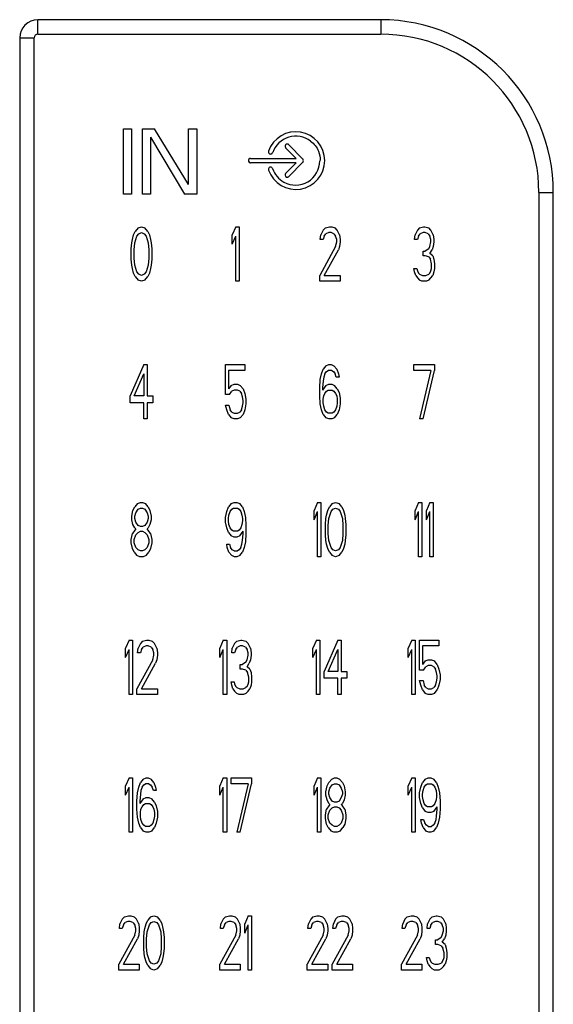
# Model space of a CAD drawing. Header units: millimetres. Extents: x 26 to 216, y 120 to 222.
# Tile 10 of 12: x 183 to 198, y 174 to 201. Entities that reach past the tile are written whole.
import ezdxf

# ---------------------------------------------------------------- set-up
doc = ezdxf.new("R2010")
doc.units = ezdxf.units.MM
doc.header["$LTSCALE"] = 22.141567
doc.layers.get('0').update_dxf_attribs({"linetype": 'CONTINUOUS'})

msp = doc.modelspace()

# ---------------------------------------------------------------- linework, layer by layer
at = {"color": 7, "linetype": 'Continuous'}
for p, q in [((193.002, 201.43), (183.541, 201.43)), ((183.541, 201.03), (183.541, 201.43)), ((193.002, 201.43), (193.002, 201.03)), ((183.541, 201.03), (193.002, 201.03)), ((183.041, 200.93), (183.441, 200.93)), ((183.041, 200.93), (183.041, 152.405)), ((183.441, 152.405), (183.441, 200.93)), ((185.902, 198.417), (186.127, 198.417)), ((185.902, 196.617), (185.902, 198.417)), ((186.127, 198.417), (186.127, 196.617)), ((186.427, 198.417), (186.764, 198.417)), ((186.427, 196.617), (186.427, 198.417)), ((187.702, 196.885), (186.764, 198.417)), ((187.702, 198.417), (187.927, 198.417)), ((187.702, 196.885), (187.702, 198.417)), ((187.927, 198.417), (187.927, 196.617)), ((186.652, 198.188), (186.652, 196.617)), ((186.652, 198.188), (187.589, 196.617)), ((190.853, 197.587), (190.467, 197.983)), ((190.379, 197.897), (190.665, 197.604)), ((189.412, 197.604), (190.665, 197.604)), ((190.665, 197.482), (189.412, 197.482)), ((190.665, 197.482), (190.379, 197.188)), ((190.467, 197.103), (190.853, 197.498)), ((197.365, 196.667), (197.765, 196.667)), ((197.365, 196.667), (197.365, 156.667)), ((197.765, 156.667), (197.765, 196.667)), ((186.127, 196.617), (185.902, 196.617)), ((186.652, 196.617), (186.427, 196.617)), ((187.927, 196.617), (187.589, 196.617)), ((186.183, 195.494), (186.23, 195.59)), ((186.308, 195.685), (186.23, 195.59)), ((186.308, 195.685), (186.402, 195.717)), ((186.324, 195.526), (186.402, 195.558)), ((186.402, 195.717), (186.495, 195.685)), ((186.402, 195.558), (186.48, 195.526)), ((186.574, 195.59), (186.495, 195.685)), ((186.574, 195.59), (186.62, 195.494)), ((189.002, 195.717), (188.908, 195.494)), ((189.002, 195.717), (189.095, 195.717)), ((189.095, 195.717), (189.095, 194.217)), ((191.414, 195.622), (191.352, 195.494)), ((191.477, 195.685), (191.414, 195.622)), ((191.477, 195.685), (191.586, 195.717)), ((191.57, 195.558), (191.492, 195.526)), ((191.633, 195.558), (191.57, 195.558)), ((191.586, 195.717), (191.649, 195.717)), ((191.711, 195.526), (191.633, 195.558)), ((191.649, 195.717), (191.742, 195.685)), ((191.805, 195.622), (191.742, 195.685)), ((191.867, 195.494), (191.805, 195.622)), ((194.014, 195.622), (193.952, 195.494)), ((194.077, 195.685), (194.014, 195.622)), ((194.077, 195.685), (194.186, 195.717)), ((194.17, 195.558), (194.092, 195.526)), ((194.233, 195.558), (194.17, 195.558)), ((194.186, 195.717), (194.217, 195.717)), ((194.217, 195.717), (194.327, 195.685)), ((194.311, 195.526), (194.233, 195.558)), ((194.389, 195.622), (194.327, 195.685)), ((194.452, 195.494), (194.389, 195.622)), ((186.12, 195.111), (186.136, 195.271)), ((186.136, 195.271), (186.152, 195.366)), ((186.152, 195.366), (186.183, 195.494)), ((186.199, 195.079), (186.214, 195.271)), ((186.214, 195.271), (186.277, 195.462)), ((186.277, 195.462), (186.324, 195.526)), ((186.48, 195.526), (186.527, 195.462)), ((186.527, 195.462), (186.589, 195.271)), ((186.589, 195.271), (186.605, 195.079)), ((186.62, 195.494), (186.652, 195.366)), ((186.652, 195.366), (186.667, 195.271)), ((186.667, 195.271), (186.683, 195.111)), ((188.908, 195.239), (188.908, 195.494)), ((188.908, 195.239), (189.002, 195.462)), ((189.002, 194.217), (189.002, 195.462)), ((191.336, 195.366), (191.352, 195.494)), ((191.414, 195.366), (191.336, 195.366)), ((191.445, 195.462), (191.414, 195.366)), ((191.445, 195.462), (191.492, 195.526)), ((191.711, 195.526), (191.758, 195.462)), ((191.789, 195.366), (191.758, 195.462)), ((191.758, 195.175), (191.789, 195.303)), ((191.789, 195.303), (191.789, 195.366)), ((191.867, 195.494), (191.883, 195.366)), ((191.883, 195.303), (191.867, 195.175)), ((191.883, 195.366), (191.883, 195.303)), ((193.936, 195.366), (193.952, 195.494)), ((194.014, 195.366), (193.936, 195.366)), ((194.045, 195.462), (194.014, 195.366)), ((194.045, 195.462), (194.092, 195.526)), ((194.311, 195.526), (194.358, 195.462)), ((194.389, 195.366), (194.358, 195.462)), ((194.358, 195.175), (194.389, 195.303)), ((194.389, 195.303), (194.389, 195.366)), ((194.452, 195.494), (194.467, 195.366)), ((194.467, 195.303), (194.452, 195.175)), ((194.467, 195.366), (194.467, 195.303)), ((186.12, 194.824), (186.12, 195.111)), ((186.199, 194.856), (186.199, 195.079)), ((186.605, 195.079), (186.605, 194.856)), ((186.683, 195.111), (186.683, 194.824)), ((191.758, 195.175), (191.32, 194.377)), ((191.445, 194.377), (191.836, 195.079)), ((191.867, 195.175), (191.836, 195.079)), ((194.17, 195.047), (194.233, 195.047)), ((194.17, 194.92), (194.17, 195.047)), ((194.327, 195.111), (194.233, 195.047)), ((194.327, 195.111), (194.358, 195.175)), ((194.358, 194.983), (194.42, 195.079)), ((194.452, 195.175), (194.42, 195.079)), ((186.136, 194.664), (186.12, 194.824)), ((186.214, 194.664), (186.199, 194.856)), ((186.605, 194.856), (186.589, 194.664)), ((186.683, 194.824), (186.667, 194.664)), ((194.233, 194.92), (194.17, 194.92)), ((194.327, 194.888), (194.233, 194.92)), ((194.327, 194.888), (194.374, 194.824)), ((194.436, 194.92), (194.358, 194.983)), ((194.405, 194.696), (194.374, 194.824)), ((194.436, 194.92), (194.467, 194.824)), ((194.467, 194.824), (194.483, 194.696)), ((186.152, 194.568), (186.136, 194.664)), ((186.183, 194.441), (186.152, 194.568)), ((186.277, 194.473), (186.214, 194.664)), ((186.324, 194.409), (186.277, 194.473)), ((186.527, 194.473), (186.48, 194.409)), ((186.589, 194.664), (186.527, 194.473)), ((186.652, 194.568), (186.62, 194.441)), ((186.667, 194.664), (186.652, 194.568)), ((193.92, 194.568), (193.999, 194.568)), ((193.936, 194.473), (193.92, 194.568)), ((193.967, 194.377), (193.936, 194.473)), ((193.999, 194.568), (194.014, 194.505)), ((194.014, 194.505), (194.045, 194.441)), ((194.358, 194.441), (194.389, 194.505)), ((194.389, 194.505), (194.405, 194.568)), ((194.405, 194.568), (194.405, 194.696)), ((194.467, 194.473), (194.436, 194.377)), ((194.483, 194.568), (194.467, 194.473)), ((194.483, 194.696), (194.483, 194.568)), ((186.23, 194.345), (186.183, 194.441)), ((186.23, 194.345), (186.308, 194.249)), ((186.402, 194.217), (186.308, 194.249)), ((186.402, 194.377), (186.324, 194.409)), ((186.48, 194.409), (186.402, 194.377)), ((186.495, 194.249), (186.402, 194.217)), ((186.495, 194.249), (186.574, 194.345)), ((186.62, 194.441), (186.574, 194.345)), ((189.095, 194.217), (189.002, 194.217)), ((191.32, 194.217), (191.32, 194.377)), ((191.883, 194.217), (191.32, 194.217)), ((191.445, 194.377), (191.883, 194.377)), ((191.883, 194.377), (191.883, 194.217)), ((193.967, 194.377), (194.014, 194.313)), ((194.014, 194.313), (194.077, 194.249)), ((194.077, 194.409), (194.045, 194.441)), ((194.077, 194.409), (194.155, 194.377)), ((194.139, 194.217), (194.077, 194.249)), ((194.264, 194.217), (194.139, 194.217)), ((194.155, 194.377), (194.249, 194.377)), ((194.249, 194.377), (194.327, 194.409)), ((194.327, 194.249), (194.264, 194.217)), ((194.358, 194.441), (194.327, 194.409)), ((194.327, 194.249), (194.389, 194.313)), ((194.389, 194.313), (194.436, 194.377)), ((186.464, 191.917), (186.089, 191.056)), ((186.464, 191.917), (186.558, 191.917)), ((186.558, 191.917), (186.558, 191.056)), ((188.72, 191.917), (189.252, 191.917)), ((188.72, 191.088), (188.72, 191.917)), ((189.252, 191.758), (188.799, 191.758)), ((188.799, 191.758), (188.799, 191.247)), ((189.252, 191.917), (189.252, 191.758)), ((191.367, 191.662), (191.414, 191.79)), ((191.492, 191.885), (191.414, 191.79)), ((191.492, 191.885), (191.57, 191.917)), ((191.508, 191.726), (191.555, 191.758)), ((191.649, 191.758), (191.555, 191.758)), ((191.57, 191.917), (191.633, 191.917)), ((191.633, 191.917), (191.711, 191.885)), ((191.649, 191.758), (191.695, 191.726)), ((191.789, 191.79), (191.711, 191.885)), ((191.789, 191.79), (191.836, 191.662)), ((193.92, 191.917), (194.483, 191.917)), ((193.92, 191.758), (193.92, 191.917)), ((194.389, 191.758), (193.92, 191.758)), ((194.389, 191.758), (194.077, 190.417)), ((194.17, 190.417), (194.483, 191.758)), ((194.483, 191.917), (194.483, 191.758)), ((186.199, 191.056), (186.464, 191.662)), ((186.464, 191.662), (186.464, 191.056)), ((191.32, 191.279), (191.336, 191.503)), ((191.336, 191.503), (191.367, 191.662)), ((191.414, 191.471), (191.399, 191.279)), ((191.43, 191.566), (191.414, 191.471)), ((191.461, 191.662), (191.43, 191.566)), ((191.461, 191.662), (191.508, 191.726)), ((191.695, 191.726), (191.742, 191.662)), ((191.774, 191.566), (191.742, 191.662)), ((191.852, 191.566), (191.774, 191.566)), ((191.836, 191.662), (191.852, 191.566)), ((188.877, 191.343), (188.799, 191.247)), ((188.877, 191.343), (188.955, 191.375)), ((188.955, 191.215), (188.892, 191.183)), ((188.955, 191.375), (189.049, 191.375)), ((189.049, 191.215), (188.955, 191.215)), ((189.049, 191.375), (189.127, 191.343)), ((189.111, 191.183), (189.049, 191.215)), ((189.205, 191.247), (189.127, 191.343)), ((189.205, 191.247), (189.252, 191.12)), ((191.32, 191.056), (191.32, 191.279)), ((191.492, 191.343), (191.399, 191.215)), ((191.399, 191.279), (191.399, 191.215)), ((191.492, 191.343), (191.57, 191.375)), ((191.508, 191.183), (191.555, 191.215)), ((191.555, 191.215), (191.664, 191.215)), ((191.57, 191.375), (191.649, 191.375)), ((191.649, 191.375), (191.727, 191.343)), ((191.664, 191.215), (191.711, 191.183)), ((191.805, 191.247), (191.727, 191.343)), ((191.805, 191.247), (191.852, 191.151)), ((186.089, 190.864), (186.089, 191.056)), ((186.464, 191.056), (186.199, 191.056)), ((186.558, 191.056), (186.714, 191.056)), ((186.714, 191.056), (186.714, 190.864)), ((188.83, 191.088), (188.72, 191.088)), ((188.83, 191.088), (188.892, 191.183)), ((189.111, 191.183), (189.158, 191.12)), ((189.189, 191.024), (189.158, 191.12)), ((189.205, 190.928), (189.189, 191.024)), ((189.205, 190.864), (189.205, 190.928)), ((189.252, 191.12), (189.283, 190.96)), ((189.283, 190.96), (189.283, 190.832)), ((191.336, 190.832), (191.32, 191.056)), ((191.414, 190.96), (191.43, 191.056)), ((191.414, 190.864), (191.414, 190.96)), ((191.43, 191.056), (191.461, 191.12)), ((191.461, 191.12), (191.508, 191.183)), ((191.711, 191.183), (191.758, 191.12)), ((191.758, 191.12), (191.789, 191.056)), ((191.789, 191.056), (191.805, 190.96)), ((191.805, 190.96), (191.805, 190.864)), ((191.852, 191.151), (191.883, 190.992)), ((191.883, 190.992), (191.883, 190.832)), ((186.464, 190.864), (186.089, 190.864)), ((186.464, 190.417), (186.464, 190.864)), ((186.714, 190.864), (186.558, 190.864)), ((186.558, 190.864), (186.558, 190.417)), ((188.72, 190.8), (188.814, 190.8)), ((188.752, 190.673), (188.72, 190.8)), ((188.799, 190.545), (188.752, 190.673)), ((188.814, 190.8), (188.845, 190.673)), ((188.892, 190.609), (188.845, 190.673)), ((189.158, 190.673), (189.111, 190.609)), ((189.158, 190.673), (189.189, 190.768)), ((189.189, 190.768), (189.205, 190.864)), ((189.252, 190.673), (189.205, 190.545)), ((189.283, 190.832), (189.252, 190.673)), ((191.367, 190.673), (191.336, 190.832)), ((191.414, 190.545), (191.367, 190.673)), ((191.43, 190.768), (191.414, 190.864)), ((191.461, 190.673), (191.43, 190.768)), ((191.508, 190.609), (191.461, 190.673)), ((191.758, 190.673), (191.711, 190.609)), ((191.789, 190.768), (191.758, 190.673)), ((191.805, 190.864), (191.789, 190.768)), ((191.852, 190.673), (191.805, 190.545)), ((191.883, 190.832), (191.852, 190.673)), ((186.558, 190.417), (186.464, 190.417)), ((188.799, 190.545), (188.877, 190.449)), ((188.955, 190.417), (188.877, 190.449)), ((188.892, 190.609), (188.955, 190.577)), ((188.955, 190.577), (189.049, 190.577)), ((189.049, 190.417), (188.955, 190.417)), ((189.049, 190.577), (189.111, 190.609)), ((189.127, 190.449), (189.049, 190.417)), ((189.127, 190.449), (189.205, 190.545)), ((191.414, 190.545), (191.492, 190.449)), ((191.57, 190.417), (191.492, 190.449)), ((191.555, 190.577), (191.508, 190.609)), ((191.664, 190.577), (191.555, 190.577)), ((191.649, 190.417), (191.57, 190.417)), ((191.727, 190.449), (191.649, 190.417)), ((191.711, 190.609), (191.664, 190.577)), ((191.727, 190.449), (191.805, 190.545)), ((194.17, 190.417), (194.077, 190.417)), ((186.167, 187.894), (186.214, 187.99)), ((186.292, 188.085), (186.214, 187.99)), ((186.292, 188.085), (186.37, 188.117)), ((186.308, 187.926), (186.37, 187.958)), ((186.37, 188.117), (186.433, 188.117)), ((186.37, 187.958), (186.433, 187.958)), ((186.433, 188.117), (186.511, 188.085)), ((186.433, 187.958), (186.495, 187.926)), ((186.589, 187.99), (186.511, 188.085)), ((186.589, 187.99), (186.636, 187.894)), ((188.752, 187.862), (188.799, 187.99)), ((188.877, 188.085), (188.799, 187.99)), ((188.877, 188.085), (188.955, 188.117)), ((188.892, 187.926), (188.939, 187.958)), ((188.939, 187.958), (189.049, 187.958)), ((188.955, 188.117), (189.033, 188.117)), ((189.033, 188.117), (189.111, 188.085)), ((189.049, 187.958), (189.095, 187.926)), ((189.189, 187.99), (189.111, 188.085)), ((189.189, 187.99), (189.236, 187.862)), ((191.258, 188.117), (191.164, 187.894)), ((191.258, 188.117), (191.352, 188.117)), ((191.352, 188.117), (191.352, 186.617)), ((191.539, 187.894), (191.586, 187.99)), ((191.664, 188.085), (191.586, 187.99)), ((191.664, 188.085), (191.758, 188.117)), ((191.68, 187.926), (191.758, 187.958)), ((191.758, 188.117), (191.852, 188.085)), ((191.758, 187.958), (191.836, 187.926)), ((191.93, 187.99), (191.852, 188.085)), ((191.93, 187.99), (191.977, 187.894)), ((194.045, 188.117), (193.952, 187.894)), ((194.045, 188.117), (194.139, 188.117)), ((194.139, 188.117), (194.139, 186.617)), ((194.358, 188.117), (194.264, 187.894)), ((194.358, 188.117), (194.452, 188.117)), ((194.452, 188.117), (194.452, 186.617)), ((186.136, 187.734), (186.167, 187.894)), ((186.136, 187.639), (186.136, 187.734)), ((186.214, 187.734), (186.245, 187.83)), ((186.214, 187.671), (186.214, 187.734)), ((186.245, 187.575), (186.214, 187.671)), ((186.245, 187.83), (186.308, 187.926)), ((186.495, 187.926), (186.558, 187.83)), ((186.558, 187.83), (186.589, 187.734)), ((186.589, 187.671), (186.558, 187.575)), ((186.589, 187.734), (186.589, 187.671)), ((186.636, 187.894), (186.667, 187.734)), ((186.667, 187.734), (186.667, 187.639)), ((188.72, 187.703), (188.752, 187.862)), ((188.72, 187.575), (188.72, 187.703)), ((188.799, 187.671), (188.814, 187.766)), ((188.799, 187.607), (188.799, 187.671)), ((188.814, 187.766), (188.845, 187.862)), ((188.845, 187.862), (188.892, 187.926)), ((189.095, 187.926), (189.142, 187.862)), ((189.142, 187.862), (189.174, 187.766)), ((189.174, 187.766), (189.189, 187.671)), ((189.189, 187.671), (189.189, 187.607)), ((189.236, 187.862), (189.267, 187.703)), ((189.267, 187.703), (189.283, 187.479)), ((191.164, 187.639), (191.164, 187.894)), ((191.164, 187.639), (191.258, 187.862)), ((191.258, 186.617), (191.258, 187.862)), ((191.477, 187.511), (191.492, 187.671)), ((191.492, 187.671), (191.508, 187.766)), ((191.508, 187.766), (191.539, 187.894)), ((191.555, 187.479), (191.57, 187.671)), ((191.57, 187.671), (191.633, 187.862)), ((191.633, 187.862), (191.68, 187.926)), ((191.836, 187.926), (191.883, 187.862)), ((191.883, 187.862), (191.945, 187.671)), ((191.945, 187.671), (191.961, 187.479)), ((191.977, 187.894), (192.008, 187.766)), ((192.008, 187.766), (192.024, 187.671)), ((192.024, 187.671), (192.039, 187.511)), ((193.952, 187.639), (193.952, 187.894)), ((193.952, 187.639), (194.045, 187.862)), ((194.045, 186.617), (194.045, 187.862)), ((194.264, 187.639), (194.264, 187.894)), ((194.264, 187.639), (194.358, 187.862)), ((194.358, 186.617), (194.358, 187.862)), ((186.167, 187.511), (186.136, 187.639)), ((186.214, 187.415), (186.167, 187.511)), ((186.214, 187.415), (186.245, 187.383)), ((186.308, 187.479), (186.245, 187.575)), ((186.37, 187.447), (186.308, 187.479)), ((186.433, 187.447), (186.37, 187.447)), ((186.495, 187.479), (186.433, 187.447)), ((186.558, 187.575), (186.495, 187.479)), ((186.558, 187.383), (186.589, 187.415)), ((186.636, 187.511), (186.589, 187.415)), ((186.667, 187.639), (186.636, 187.511)), ((188.752, 187.415), (188.72, 187.575)), ((188.799, 187.288), (188.752, 187.415)), ((188.814, 187.511), (188.799, 187.607)), ((188.845, 187.415), (188.814, 187.511)), ((188.892, 187.351), (188.845, 187.415)), ((189.142, 187.415), (189.095, 187.351)), ((189.174, 187.511), (189.142, 187.415)), ((189.189, 187.607), (189.174, 187.511)), ((189.283, 187.479), (189.283, 187.256)), ((191.477, 187.224), (191.477, 187.511)), ((191.555, 187.256), (191.555, 187.479)), ((191.961, 187.479), (191.961, 187.256)), ((192.039, 187.511), (192.039, 187.224)), ((186.12, 187.096), (186.152, 187.256)), ((186.214, 187.351), (186.152, 187.256)), ((186.199, 187.096), (186.245, 187.224)), ((186.245, 187.383), (186.214, 187.351)), ((186.245, 187.224), (186.308, 187.288)), ((186.308, 187.288), (186.37, 187.32)), ((186.37, 187.32), (186.433, 187.32)), ((186.433, 187.32), (186.495, 187.288)), ((186.495, 187.288), (186.558, 187.224)), ((186.589, 187.351), (186.558, 187.383)), ((186.558, 187.224), (186.605, 187.096)), ((186.652, 187.256), (186.589, 187.351)), ((186.652, 187.256), (186.683, 187.096)), ((188.799, 187.288), (188.877, 187.192)), ((188.955, 187.16), (188.877, 187.192)), ((188.939, 187.32), (188.892, 187.351)), ((189.049, 187.32), (188.939, 187.32)), ((189.033, 187.16), (188.955, 187.16)), ((189.111, 187.192), (189.033, 187.16)), ((189.095, 187.351), (189.049, 187.32)), ((189.111, 187.192), (189.205, 187.32)), ((189.189, 187.064), (189.205, 187.256)), ((189.205, 187.256), (189.205, 187.32)), ((189.283, 187.256), (189.267, 187.032)), ((191.492, 187.064), (191.477, 187.224)), ((191.57, 187.064), (191.555, 187.256)), ((191.961, 187.256), (191.945, 187.064)), ((192.039, 187.224), (192.024, 187.064)), ((186.12, 187), (186.12, 187.096)), ((186.152, 186.841), (186.12, 187)), ((186.199, 187), (186.199, 187.096)), ((186.245, 186.873), (186.199, 187)), ((186.308, 186.809), (186.245, 186.873)), ((186.558, 186.873), (186.495, 186.809)), ((186.605, 187), (186.558, 186.873)), ((186.605, 187.096), (186.605, 187)), ((186.683, 187), (186.652, 186.841)), ((186.683, 187.096), (186.683, 187)), ((188.752, 186.968), (188.83, 186.968)), ((188.767, 186.873), (188.752, 186.968)), ((188.814, 186.745), (188.767, 186.873)), ((188.83, 186.968), (188.861, 186.873)), ((188.908, 186.809), (188.861, 186.873)), ((189.142, 186.873), (189.095, 186.809)), ((189.142, 186.873), (189.174, 186.968)), ((189.174, 186.968), (189.189, 187.064)), ((189.236, 186.873), (189.189, 186.745)), ((189.267, 187.032), (189.236, 186.873)), ((191.508, 186.968), (191.492, 187.064)), ((191.539, 186.841), (191.508, 186.968)), ((191.633, 186.873), (191.57, 187.064)), ((191.68, 186.809), (191.633, 186.873)), ((191.883, 186.873), (191.836, 186.809)), ((191.945, 187.064), (191.883, 186.873)), ((192.008, 186.968), (191.977, 186.841)), ((192.024, 187.064), (192.008, 186.968)), ((186.199, 186.745), (186.152, 186.841)), ((186.199, 186.745), (186.277, 186.649)), ((186.355, 186.617), (186.277, 186.649)), ((186.37, 186.777), (186.308, 186.809)), ((186.449, 186.617), (186.355, 186.617)), ((186.433, 186.777), (186.37, 186.777)), ((186.495, 186.809), (186.433, 186.777)), ((186.527, 186.649), (186.449, 186.617)), ((186.527, 186.649), (186.605, 186.745)), ((186.652, 186.841), (186.605, 186.745)), ((188.814, 186.745), (188.892, 186.649)), ((188.97, 186.617), (188.892, 186.649)), ((188.955, 186.777), (188.908, 186.809)), ((188.955, 186.777), (189.049, 186.777)), ((189.033, 186.617), (188.97, 186.617)), ((189.111, 186.649), (189.033, 186.617)), ((189.095, 186.809), (189.049, 186.777)), ((189.111, 186.649), (189.189, 186.745)), ((191.352, 186.617), (191.258, 186.617)), ((191.586, 186.745), (191.539, 186.841)), ((191.586, 186.745), (191.664, 186.649)), ((191.758, 186.617), (191.664, 186.649)), ((191.758, 186.777), (191.68, 186.809)), ((191.836, 186.809), (191.758, 186.777)), ((191.852, 186.649), (191.758, 186.617)), ((191.852, 186.649), (191.93, 186.745)), ((191.977, 186.841), (191.93, 186.745)), ((194.139, 186.617), (194.045, 186.617)), ((194.452, 186.617), (194.358, 186.617)), ((186.058, 184.317), (185.964, 184.094)), ((186.058, 184.317), (186.152, 184.317)), ((186.152, 184.317), (186.152, 182.817)), ((186.37, 184.222), (186.308, 184.094)), ((186.433, 184.285), (186.37, 184.222)), ((186.433, 184.285), (186.542, 184.317)), ((186.527, 184.158), (186.449, 184.126)), ((186.589, 184.158), (186.527, 184.158)), ((186.542, 184.317), (186.605, 184.317)), ((186.667, 184.126), (186.589, 184.158)), ((186.605, 184.317), (186.699, 184.285)), ((186.761, 184.222), (186.699, 184.285)), ((186.824, 184.094), (186.761, 184.222)), ((188.658, 184.317), (188.564, 184.094)), ((188.658, 184.317), (188.752, 184.317)), ((188.752, 184.317), (188.752, 182.817)), ((188.97, 184.222), (188.908, 184.094)), ((189.033, 184.285), (188.97, 184.222)), ((189.033, 184.285), (189.142, 184.317)), ((189.127, 184.158), (189.049, 184.126)), ((189.189, 184.158), (189.127, 184.158)), ((189.142, 184.317), (189.174, 184.317)), ((189.174, 184.317), (189.283, 184.285)), ((189.267, 184.126), (189.189, 184.158)), ((189.345, 184.222), (189.283, 184.285)), ((189.408, 184.094), (189.345, 184.222)), ((191.227, 184.317), (191.133, 184.094)), ((191.227, 184.317), (191.32, 184.317)), ((191.32, 184.317), (191.32, 182.817)), ((191.82, 184.317), (191.445, 183.456)), ((191.82, 184.317), (191.914, 184.317)), ((191.914, 184.317), (191.914, 183.456)), ((193.858, 184.317), (193.764, 184.094)), ((193.858, 184.317), (193.952, 184.317)), ((193.952, 184.317), (193.952, 182.817)), ((194.077, 184.317), (194.608, 184.317)), ((194.077, 183.488), (194.077, 184.317)), ((194.608, 184.158), (194.155, 184.158)), ((194.155, 184.158), (194.155, 183.647)), ((194.608, 184.317), (194.608, 184.158)), ((185.964, 183.839), (185.964, 184.094)), ((185.964, 183.839), (186.058, 184.062)), ((186.058, 182.817), (186.058, 184.062)), ((186.292, 183.966), (186.308, 184.094)), ((186.37, 183.966), (186.292, 183.966)), ((186.402, 184.062), (186.37, 183.966)), ((186.402, 184.062), (186.449, 184.126)), ((186.667, 184.126), (186.714, 184.062)), ((186.745, 183.966), (186.714, 184.062)), ((186.714, 183.775), (186.745, 183.903)), ((186.745, 183.903), (186.745, 183.966)), ((186.824, 184.094), (186.839, 183.966)), ((186.839, 183.903), (186.824, 183.775)), ((186.839, 183.966), (186.839, 183.903)), ((188.564, 183.839), (188.564, 184.094)), ((188.564, 183.839), (188.658, 184.062)), ((188.658, 182.817), (188.658, 184.062)), ((188.892, 183.966), (188.908, 184.094)), ((188.97, 183.966), (188.892, 183.966)), ((189.002, 184.062), (188.97, 183.966)), ((189.002, 184.062), (189.049, 184.126)), ((189.267, 184.126), (189.314, 184.062)), ((189.345, 183.966), (189.314, 184.062)), ((189.314, 183.775), (189.345, 183.903)), ((189.345, 183.903), (189.345, 183.966)), ((189.408, 184.094), (189.424, 183.966)), ((189.424, 183.903), (189.408, 183.775)), ((189.424, 183.966), (189.424, 183.903)), ((191.133, 183.839), (191.133, 184.094)), ((191.133, 183.839), (191.227, 184.062)), ((191.227, 182.817), (191.227, 184.062)), ((191.555, 183.456), (191.82, 184.062)), ((191.82, 184.062), (191.82, 183.456)), ((193.764, 183.839), (193.764, 184.094)), ((193.764, 183.839), (193.858, 184.062)), ((193.858, 182.817), (193.858, 184.062)), ((186.714, 183.775), (186.277, 182.977)), ((186.402, 182.977), (186.792, 183.679)), ((186.824, 183.775), (186.792, 183.679)), ((189.127, 183.647), (189.189, 183.647)), ((189.127, 183.52), (189.127, 183.647)), ((189.283, 183.711), (189.189, 183.647)), ((189.283, 183.711), (189.314, 183.775)), ((189.314, 183.583), (189.377, 183.679)), ((189.408, 183.775), (189.377, 183.679)), ((194.233, 183.743), (194.155, 183.647)), ((194.233, 183.743), (194.311, 183.775)), ((194.311, 183.615), (194.249, 183.583)), ((194.311, 183.775), (194.405, 183.775)), ((194.405, 183.615), (194.311, 183.615)), ((194.405, 183.775), (194.483, 183.743)), ((194.467, 183.583), (194.405, 183.615)), ((194.561, 183.647), (194.483, 183.743)), ((194.561, 183.647), (194.608, 183.52)), ((189.189, 183.52), (189.127, 183.52)), ((189.283, 183.488), (189.189, 183.52)), ((189.283, 183.488), (189.33, 183.424)), ((189.392, 183.52), (189.314, 183.583)), ((189.361, 183.296), (189.33, 183.424)), ((189.392, 183.52), (189.424, 183.424)), ((189.424, 183.424), (189.439, 183.296)), ((191.445, 183.264), (191.445, 183.456)), ((191.82, 183.456), (191.555, 183.456)), ((191.914, 183.456), (192.07, 183.456)), ((192.07, 183.456), (192.07, 183.264)), ((194.186, 183.488), (194.077, 183.488)), ((194.186, 183.488), (194.249, 183.583)), ((194.467, 183.583), (194.514, 183.52)), ((194.545, 183.424), (194.514, 183.52)), ((194.561, 183.328), (194.545, 183.424)), ((194.561, 183.264), (194.561, 183.328)), ((194.608, 183.52), (194.639, 183.36)), ((194.639, 183.36), (194.639, 183.232)), ((188.877, 183.168), (188.955, 183.168)), ((188.892, 183.073), (188.877, 183.168)), ((188.924, 182.977), (188.892, 183.073)), ((188.955, 183.168), (188.97, 183.105)), ((188.97, 183.105), (189.002, 183.041)), ((189.314, 183.041), (189.345, 183.105)), ((189.345, 183.105), (189.361, 183.168)), ((189.361, 183.168), (189.361, 183.296)), ((189.424, 183.073), (189.392, 182.977)), ((189.439, 183.168), (189.424, 183.073)), ((189.439, 183.296), (189.439, 183.168)), ((191.82, 183.264), (191.445, 183.264)), ((191.82, 182.817), (191.82, 183.264)), ((192.07, 183.264), (191.914, 183.264)), ((191.914, 183.264), (191.914, 182.817)), ((194.077, 183.2), (194.17, 183.2)), ((194.108, 183.073), (194.077, 183.2)), ((194.155, 182.945), (194.108, 183.073)), ((194.17, 183.2), (194.202, 183.073)), ((194.249, 183.009), (194.202, 183.073)), ((194.514, 183.073), (194.467, 183.009)), ((194.514, 183.073), (194.545, 183.168)), ((194.545, 183.168), (194.561, 183.264)), ((194.608, 183.073), (194.561, 182.945)), ((194.639, 183.232), (194.608, 183.073)), ((186.152, 182.817), (186.058, 182.817)), ((186.277, 182.817), (186.277, 182.977)), ((186.839, 182.817), (186.277, 182.817)), ((186.402, 182.977), (186.839, 182.977)), ((186.839, 182.977), (186.839, 182.817)), ((188.752, 182.817), (188.658, 182.817)), ((188.924, 182.977), (188.97, 182.913)), ((188.97, 182.913), (189.033, 182.849)), ((189.033, 183.009), (189.002, 183.041)), ((189.033, 183.009), (189.111, 182.977)), ((189.095, 182.817), (189.033, 182.849)), ((189.22, 182.817), (189.095, 182.817)), ((189.111, 182.977), (189.205, 182.977)), ((189.205, 182.977), (189.283, 183.009)), ((189.283, 182.849), (189.22, 182.817)), ((189.314, 183.041), (189.283, 183.009)), ((189.283, 182.849), (189.345, 182.913)), ((189.345, 182.913), (189.392, 182.977)), ((191.32, 182.817), (191.227, 182.817)), ((191.914, 182.817), (191.82, 182.817)), ((193.952, 182.817), (193.858, 182.817)), ((194.155, 182.945), (194.233, 182.849)), ((194.311, 182.817), (194.233, 182.849)), ((194.249, 183.009), (194.311, 182.977)), ((194.311, 182.977), (194.405, 182.977)), ((194.405, 182.817), (194.311, 182.817)), ((194.405, 182.977), (194.467, 183.009)), ((194.483, 182.849), (194.405, 182.817)), ((194.483, 182.849), (194.561, 182.945)), ((186.058, 180.517), (185.964, 180.294)), ((186.058, 180.517), (186.152, 180.517)), ((186.152, 180.517), (186.152, 179.017)), ((186.324, 180.262), (186.37, 180.39)), ((186.449, 180.485), (186.37, 180.39)), ((186.449, 180.485), (186.527, 180.517)), ((186.464, 180.326), (186.511, 180.358)), ((186.605, 180.358), (186.511, 180.358)), ((186.527, 180.517), (186.589, 180.517)), ((186.589, 180.517), (186.667, 180.485)), ((186.605, 180.358), (186.652, 180.326)), ((186.745, 180.39), (186.667, 180.485)), ((186.745, 180.39), (186.792, 180.262)), ((188.658, 180.517), (188.564, 180.294)), ((188.658, 180.517), (188.752, 180.517)), ((188.752, 180.517), (188.752, 179.017)), ((188.877, 180.517), (189.439, 180.517)), ((188.877, 180.358), (188.877, 180.517)), ((189.345, 180.358), (188.877, 180.358)), ((189.345, 180.358), (189.033, 179.017)), ((189.127, 179.017), (189.439, 180.358)), ((189.439, 180.517), (189.439, 180.358)), ((191.258, 180.517), (191.164, 180.294)), ((191.258, 180.517), (191.352, 180.517)), ((191.352, 180.517), (191.352, 179.017)), ((191.524, 180.294), (191.57, 180.39)), ((191.649, 180.485), (191.57, 180.39)), ((191.649, 180.485), (191.727, 180.517)), ((191.664, 180.326), (191.727, 180.358)), ((191.727, 180.517), (191.789, 180.517)), ((191.727, 180.358), (191.789, 180.358)), ((191.789, 180.517), (191.867, 180.485)), ((191.789, 180.358), (191.852, 180.326)), ((191.945, 180.39), (191.867, 180.485)), ((191.945, 180.39), (191.992, 180.294)), ((193.858, 180.517), (193.764, 180.294)), ((193.858, 180.517), (193.952, 180.517)), ((193.952, 180.517), (193.952, 179.017)), ((194.108, 180.262), (194.155, 180.39)), ((194.233, 180.485), (194.155, 180.39)), ((194.233, 180.485), (194.311, 180.517)), ((194.249, 180.326), (194.295, 180.358)), ((194.295, 180.358), (194.405, 180.358)), ((194.311, 180.517), (194.389, 180.517)), ((194.389, 180.517), (194.467, 180.485)), ((194.405, 180.358), (194.452, 180.326)), ((194.545, 180.39), (194.467, 180.485)), ((194.545, 180.39), (194.592, 180.262)), ((185.964, 180.039), (185.964, 180.294)), ((185.964, 180.039), (186.058, 180.262)), ((186.058, 179.017), (186.058, 180.262)), ((186.277, 179.879), (186.292, 180.103)), ((186.292, 180.103), (186.324, 180.262)), ((186.37, 180.071), (186.355, 179.879)), ((186.386, 180.166), (186.37, 180.071)), ((186.417, 180.262), (186.386, 180.166)), ((186.417, 180.262), (186.464, 180.326)), ((186.652, 180.326), (186.699, 180.262)), ((186.73, 180.166), (186.699, 180.262)), ((186.808, 180.166), (186.73, 180.166)), ((186.792, 180.262), (186.808, 180.166)), ((188.564, 180.039), (188.564, 180.294)), ((188.564, 180.039), (188.658, 180.262)), ((188.658, 179.017), (188.658, 180.262)), ((191.164, 180.039), (191.164, 180.294)), ((191.164, 180.039), (191.258, 180.262)), ((191.258, 179.017), (191.258, 180.262)), ((191.492, 180.134), (191.524, 180.294)), ((191.492, 180.039), (191.492, 180.134)), ((191.57, 180.134), (191.602, 180.23)), ((191.57, 180.071), (191.57, 180.134)), ((191.602, 179.975), (191.57, 180.071)), ((191.602, 180.23), (191.664, 180.326)), ((191.852, 180.326), (191.914, 180.23)), ((191.914, 180.23), (191.945, 180.134)), ((191.945, 180.071), (191.914, 179.975)), ((191.945, 180.134), (191.945, 180.071)), ((191.992, 180.294), (192.024, 180.134)), ((192.024, 180.134), (192.024, 180.039)), ((193.764, 180.039), (193.764, 180.294)), ((193.764, 180.039), (193.858, 180.262)), ((193.858, 179.017), (193.858, 180.262)), ((194.077, 180.103), (194.108, 180.262)), ((194.077, 179.975), (194.077, 180.103)), ((194.155, 180.071), (194.17, 180.166)), ((194.155, 180.007), (194.155, 180.071)), ((194.17, 180.166), (194.202, 180.262)), ((194.202, 180.262), (194.249, 180.326)), ((194.452, 180.326), (194.499, 180.262)), ((194.499, 180.262), (194.53, 180.166)), ((194.53, 180.166), (194.545, 180.071)), ((194.545, 180.071), (194.545, 180.007)), ((194.592, 180.262), (194.624, 180.103)), ((194.624, 180.103), (194.639, 179.879)), ((186.277, 179.656), (186.277, 179.879)), ((186.449, 179.943), (186.355, 179.815)), ((186.355, 179.879), (186.355, 179.815)), ((186.449, 179.943), (186.527, 179.975)), ((186.464, 179.783), (186.511, 179.815)), ((186.511, 179.815), (186.62, 179.815)), ((186.527, 179.975), (186.605, 179.975)), ((186.605, 179.975), (186.683, 179.943)), ((186.62, 179.815), (186.667, 179.783)), ((186.761, 179.847), (186.683, 179.943)), ((186.761, 179.847), (186.808, 179.751)), ((191.524, 179.911), (191.492, 180.039)), ((191.57, 179.815), (191.524, 179.911)), ((191.57, 179.815), (191.602, 179.783)), ((191.664, 179.879), (191.602, 179.975)), ((191.727, 179.847), (191.664, 179.879)), ((191.789, 179.847), (191.727, 179.847)), ((191.852, 179.879), (191.789, 179.847)), ((191.914, 179.975), (191.852, 179.879)), ((191.914, 179.783), (191.945, 179.815)), ((191.992, 179.911), (191.945, 179.815)), ((192.024, 180.039), (191.992, 179.911)), ((194.108, 179.815), (194.077, 179.975)), ((194.155, 179.688), (194.108, 179.815)), ((194.17, 179.911), (194.155, 180.007)), ((194.202, 179.815), (194.17, 179.911)), ((194.249, 179.751), (194.202, 179.815)), ((194.499, 179.815), (194.452, 179.751)), ((194.53, 179.911), (194.499, 179.815)), ((194.545, 180.007), (194.53, 179.911)), ((194.639, 179.879), (194.639, 179.656)), ((186.292, 179.432), (186.277, 179.656)), ((186.37, 179.56), (186.386, 179.656)), ((186.37, 179.464), (186.37, 179.56)), ((186.386, 179.656), (186.417, 179.72)), ((186.417, 179.72), (186.464, 179.783)), ((186.667, 179.783), (186.714, 179.72)), ((186.714, 179.72), (186.745, 179.656)), ((186.745, 179.656), (186.761, 179.56)), ((186.761, 179.56), (186.761, 179.464)), ((186.808, 179.751), (186.839, 179.592)), ((186.839, 179.592), (186.839, 179.432)), ((191.477, 179.496), (191.508, 179.656)), ((191.57, 179.751), (191.508, 179.656)), ((191.555, 179.496), (191.602, 179.624)), ((191.602, 179.783), (191.57, 179.751)), ((191.602, 179.624), (191.664, 179.688)), ((191.664, 179.688), (191.727, 179.72)), ((191.727, 179.72), (191.789, 179.72)), ((191.789, 179.72), (191.852, 179.688)), ((191.852, 179.688), (191.914, 179.624)), ((191.945, 179.751), (191.914, 179.783)), ((191.914, 179.624), (191.961, 179.496)), ((192.008, 179.656), (191.945, 179.751)), ((192.008, 179.656), (192.039, 179.496)), ((194.155, 179.688), (194.233, 179.592)), ((194.311, 179.56), (194.233, 179.592)), ((194.295, 179.72), (194.249, 179.751)), ((194.405, 179.72), (194.295, 179.72)), ((194.389, 179.56), (194.311, 179.56)), ((194.467, 179.592), (194.389, 179.56)), ((194.452, 179.751), (194.405, 179.72)), ((194.467, 179.592), (194.561, 179.72)), ((194.545, 179.464), (194.561, 179.656)), ((194.561, 179.656), (194.561, 179.72)), ((194.639, 179.656), (194.624, 179.432)), ((186.324, 179.273), (186.292, 179.432)), ((186.37, 179.145), (186.324, 179.273)), ((186.386, 179.368), (186.37, 179.464)), ((186.417, 179.273), (186.386, 179.368)), ((186.464, 179.209), (186.417, 179.273)), ((186.714, 179.273), (186.667, 179.209)), ((186.745, 179.368), (186.714, 179.273)), ((186.761, 179.464), (186.745, 179.368)), ((186.808, 179.273), (186.761, 179.145)), ((186.839, 179.432), (186.808, 179.273)), ((191.477, 179.4), (191.477, 179.496)), ((191.508, 179.241), (191.477, 179.4)), ((191.555, 179.4), (191.555, 179.496)), ((191.602, 179.273), (191.555, 179.4)), ((191.664, 179.209), (191.602, 179.273)), ((191.914, 179.273), (191.852, 179.209)), ((191.961, 179.4), (191.914, 179.273)), ((191.961, 179.496), (191.961, 179.4)), ((192.039, 179.4), (192.008, 179.241)), ((192.039, 179.496), (192.039, 179.4)), ((194.108, 179.368), (194.186, 179.368)), ((194.124, 179.273), (194.108, 179.368)), ((194.17, 179.145), (194.124, 179.273)), ((194.186, 179.368), (194.217, 179.273)), ((194.264, 179.209), (194.217, 179.273)), ((194.499, 179.273), (194.452, 179.209)), ((194.499, 179.273), (194.53, 179.368)), ((194.53, 179.368), (194.545, 179.464)), ((194.592, 179.273), (194.545, 179.145)), ((194.624, 179.432), (194.592, 179.273)), ((186.152, 179.017), (186.058, 179.017)), ((186.37, 179.145), (186.449, 179.049)), ((186.527, 179.017), (186.449, 179.049)), ((186.511, 179.177), (186.464, 179.209)), ((186.62, 179.177), (186.511, 179.177)), ((186.605, 179.017), (186.527, 179.017)), ((186.683, 179.049), (186.605, 179.017)), ((186.667, 179.209), (186.62, 179.177)), ((186.683, 179.049), (186.761, 179.145)), ((188.752, 179.017), (188.658, 179.017)), ((189.127, 179.017), (189.033, 179.017)), ((191.352, 179.017), (191.258, 179.017)), ((191.555, 179.145), (191.508, 179.241)), ((191.555, 179.145), (191.633, 179.049)), ((191.711, 179.017), (191.633, 179.049)), ((191.727, 179.177), (191.664, 179.209)), ((191.805, 179.017), (191.711, 179.017)), ((191.789, 179.177), (191.727, 179.177)), ((191.852, 179.209), (191.789, 179.177)), ((191.883, 179.049), (191.805, 179.017)), ((191.883, 179.049), (191.961, 179.145)), ((192.008, 179.241), (191.961, 179.145)), ((193.952, 179.017), (193.858, 179.017)), ((194.17, 179.145), (194.249, 179.049)), ((194.327, 179.017), (194.249, 179.049)), ((194.311, 179.177), (194.264, 179.209)), ((194.311, 179.177), (194.405, 179.177)), ((194.389, 179.017), (194.327, 179.017)), ((194.467, 179.049), (194.389, 179.017)), ((194.452, 179.209), (194.405, 179.177)), ((194.467, 179.049), (194.545, 179.145)), ((185.87, 176.622), (185.808, 176.494)), ((185.933, 176.685), (185.87, 176.622)), ((185.902, 176.462), (185.949, 176.526)), ((185.933, 176.685), (186.042, 176.717)), ((186.027, 176.558), (185.949, 176.526)), ((186.089, 176.558), (186.027, 176.558)), ((186.042, 176.717), (186.105, 176.717)), ((186.167, 176.526), (186.089, 176.558)), ((186.105, 176.717), (186.199, 176.685)), ((186.167, 176.526), (186.214, 176.462)), ((186.261, 176.622), (186.199, 176.685)), ((186.324, 176.494), (186.261, 176.622)), ((186.527, 176.494), (186.574, 176.59)), ((186.652, 176.685), (186.574, 176.59)), ((186.62, 176.462), (186.667, 176.526)), ((186.652, 176.685), (186.745, 176.717)), ((186.667, 176.526), (186.745, 176.558)), ((186.745, 176.717), (186.839, 176.685)), ((186.745, 176.558), (186.824, 176.526)), ((186.824, 176.526), (186.87, 176.462)), ((186.917, 176.59), (186.839, 176.685)), ((186.917, 176.59), (186.964, 176.494)), ((188.658, 176.622), (188.595, 176.494)), ((188.72, 176.685), (188.658, 176.622)), ((188.689, 176.462), (188.736, 176.526)), ((188.72, 176.685), (188.83, 176.717)), ((188.814, 176.558), (188.736, 176.526)), ((188.877, 176.558), (188.814, 176.558)), ((188.83, 176.717), (188.892, 176.717)), ((188.955, 176.526), (188.877, 176.558)), ((188.892, 176.717), (188.986, 176.685)), ((188.955, 176.526), (189.002, 176.462)), ((189.049, 176.622), (188.986, 176.685)), ((189.111, 176.494), (189.049, 176.622)), ((189.345, 176.717), (189.252, 176.494)), ((189.345, 176.717), (189.439, 176.717)), ((189.439, 176.717), (189.439, 175.217)), ((191.07, 176.622), (191.008, 176.494)), ((191.133, 176.685), (191.07, 176.622)), ((191.102, 176.462), (191.149, 176.526)), ((191.133, 176.685), (191.242, 176.717)), ((191.227, 176.558), (191.149, 176.526)), ((191.289, 176.558), (191.227, 176.558)), ((191.242, 176.717), (191.305, 176.717)), ((191.367, 176.526), (191.289, 176.558)), ((191.305, 176.717), (191.399, 176.685)), ((191.367, 176.526), (191.414, 176.462)), ((191.461, 176.622), (191.399, 176.685)), ((191.524, 176.494), (191.461, 176.622)), ((191.758, 176.622), (191.695, 176.494)), ((191.82, 176.685), (191.758, 176.622)), ((191.789, 176.462), (191.836, 176.526)), ((191.82, 176.685), (191.93, 176.717)), ((191.914, 176.558), (191.836, 176.526)), ((191.977, 176.558), (191.914, 176.558)), ((191.93, 176.717), (191.992, 176.717)), ((192.055, 176.526), (191.977, 176.558)), ((191.992, 176.717), (192.086, 176.685)), ((192.055, 176.526), (192.102, 176.462)), ((192.149, 176.622), (192.086, 176.685)), ((192.211, 176.494), (192.149, 176.622)), ((193.67, 176.622), (193.608, 176.494)), ((193.733, 176.685), (193.67, 176.622)), ((193.702, 176.462), (193.749, 176.526)), ((193.733, 176.685), (193.842, 176.717)), ((193.827, 176.558), (193.749, 176.526)), ((193.889, 176.558), (193.827, 176.558)), ((193.842, 176.717), (193.905, 176.717)), ((193.967, 176.526), (193.889, 176.558)), ((193.905, 176.717), (193.999, 176.685)), ((193.967, 176.526), (194.014, 176.462)), ((194.061, 176.622), (193.999, 176.685)), ((194.124, 176.494), (194.061, 176.622)), ((194.358, 176.622), (194.295, 176.494)), ((194.42, 176.685), (194.358, 176.622)), ((194.389, 176.462), (194.436, 176.526)), ((194.42, 176.685), (194.53, 176.717)), ((194.514, 176.558), (194.436, 176.526)), ((194.577, 176.558), (194.514, 176.558)), ((194.53, 176.717), (194.561, 176.717)), ((194.561, 176.717), (194.67, 176.685)), ((194.655, 176.526), (194.577, 176.558)), ((194.655, 176.526), (194.702, 176.462)), ((194.733, 176.622), (194.67, 176.685)), ((194.795, 176.494), (194.733, 176.622)), ((185.792, 176.366), (185.808, 176.494)), ((185.87, 176.366), (185.792, 176.366)), ((185.902, 176.462), (185.87, 176.366)), ((186.245, 176.366), (186.214, 176.462)), ((186.214, 176.175), (186.245, 176.303)), ((186.245, 176.303), (186.245, 176.366)), ((186.324, 176.494), (186.339, 176.366)), ((186.339, 176.303), (186.324, 176.175)), ((186.339, 176.366), (186.339, 176.303)), ((186.464, 176.111), (186.48, 176.271)), ((186.48, 176.271), (186.495, 176.366)), ((186.495, 176.366), (186.527, 176.494)), ((186.542, 176.079), (186.558, 176.271)), ((186.558, 176.271), (186.62, 176.462)), ((186.87, 176.462), (186.933, 176.271)), ((186.933, 176.271), (186.949, 176.079)), ((186.964, 176.494), (186.995, 176.366)), ((186.995, 176.366), (187.011, 176.271)), ((187.011, 176.271), (187.027, 176.111)), ((188.58, 176.366), (188.595, 176.494)), ((188.658, 176.366), (188.58, 176.366)), ((188.689, 176.462), (188.658, 176.366)), ((189.033, 176.366), (189.002, 176.462)), ((189.002, 176.175), (189.033, 176.303)), ((189.033, 176.303), (189.033, 176.366)), ((189.111, 176.494), (189.127, 176.366)), ((189.127, 176.303), (189.111, 176.175)), ((189.127, 176.366), (189.127, 176.303)), ((189.252, 176.239), (189.252, 176.494)), ((189.252, 176.239), (189.345, 176.462)), ((189.345, 175.217), (189.345, 176.462)), ((190.992, 176.366), (191.008, 176.494)), ((191.07, 176.366), (190.992, 176.366)), ((191.102, 176.462), (191.07, 176.366)), ((191.445, 176.366), (191.414, 176.462)), ((191.414, 176.175), (191.445, 176.303)), ((191.445, 176.303), (191.445, 176.366)), ((191.524, 176.494), (191.539, 176.366)), ((191.539, 176.303), (191.524, 176.175)), ((191.539, 176.366), (191.539, 176.303)), ((191.68, 176.366), (191.695, 176.494)), ((191.758, 176.366), (191.68, 176.366)), ((191.789, 176.462), (191.758, 176.366)), ((192.133, 176.366), (192.102, 176.462)), ((192.102, 176.175), (192.133, 176.303)), ((192.133, 176.303), (192.133, 176.366)), ((192.211, 176.494), (192.227, 176.366)), ((192.227, 176.303), (192.211, 176.175)), ((192.227, 176.366), (192.227, 176.303)), ((193.592, 176.366), (193.608, 176.494)), ((193.67, 176.366), (193.592, 176.366)), ((193.702, 176.462), (193.67, 176.366)), ((194.045, 176.366), (194.014, 176.462)), ((194.014, 176.175), (194.045, 176.303)), ((194.045, 176.303), (194.045, 176.366)), ((194.124, 176.494), (194.139, 176.366)), ((194.139, 176.303), (194.124, 176.175)), ((194.139, 176.366), (194.139, 176.303)), ((194.28, 176.366), (194.295, 176.494)), ((194.358, 176.366), (194.28, 176.366)), ((194.389, 176.462), (194.358, 176.366)), ((194.733, 176.366), (194.702, 176.462)), ((194.702, 176.175), (194.733, 176.303)), ((194.733, 176.303), (194.733, 176.366)), ((194.795, 176.494), (194.811, 176.366)), ((194.811, 176.303), (194.795, 176.175)), ((194.811, 176.366), (194.811, 176.303)), ((186.214, 176.175), (185.777, 175.377)), ((185.902, 175.377), (186.292, 176.079)), ((186.324, 176.175), (186.292, 176.079)), ((186.464, 175.824), (186.464, 176.111)), ((186.542, 175.856), (186.542, 176.079)), ((186.949, 176.079), (186.949, 175.856)), ((187.027, 176.111), (187.027, 175.824)), ((189.002, 176.175), (188.564, 175.377)), ((188.689, 175.377), (189.08, 176.079)), ((189.111, 176.175), (189.08, 176.079)), ((191.414, 176.175), (190.977, 175.377)), ((191.102, 175.377), (191.492, 176.079)), ((191.524, 176.175), (191.492, 176.079)), ((192.102, 176.175), (191.664, 175.377)), ((191.789, 175.377), (192.18, 176.079)), ((192.211, 176.175), (192.18, 176.079)), ((194.014, 176.175), (193.577, 175.377)), ((193.702, 175.377), (194.092, 176.079)), ((194.124, 176.175), (194.092, 176.079)), ((194.514, 176.047), (194.577, 176.047)), ((194.514, 175.92), (194.514, 176.047)), ((194.67, 176.111), (194.577, 176.047)), ((194.67, 176.111), (194.702, 176.175)), ((194.702, 175.983), (194.764, 176.079)), ((194.78, 175.92), (194.702, 175.983)), ((194.795, 176.175), (194.764, 176.079)), ((186.48, 175.664), (186.464, 175.824)), ((186.558, 175.664), (186.542, 175.856)), ((186.949, 175.856), (186.933, 175.664)), ((187.027, 175.824), (187.011, 175.664)), ((194.577, 175.92), (194.514, 175.92)), ((194.67, 175.888), (194.577, 175.92)), ((194.67, 175.888), (194.717, 175.824)), ((194.749, 175.696), (194.717, 175.824)), ((194.78, 175.92), (194.811, 175.824)), ((194.811, 175.824), (194.827, 175.696)), ((186.495, 175.568), (186.48, 175.664)), ((186.527, 175.441), (186.495, 175.568)), ((186.574, 175.345), (186.527, 175.441)), ((186.62, 175.473), (186.558, 175.664)), ((186.667, 175.409), (186.62, 175.473)), ((186.87, 175.473), (186.824, 175.409)), ((186.933, 175.664), (186.87, 175.473)), ((186.964, 175.441), (186.917, 175.345)), ((186.995, 175.568), (186.964, 175.441)), ((187.011, 175.664), (186.995, 175.568)), ((194.264, 175.568), (194.342, 175.568)), ((194.28, 175.473), (194.264, 175.568)), ((194.311, 175.377), (194.28, 175.473)), ((194.342, 175.568), (194.358, 175.505)), ((194.358, 175.505), (194.389, 175.441)), ((194.42, 175.409), (194.389, 175.441)), ((194.702, 175.441), (194.67, 175.409)), ((194.702, 175.441), (194.733, 175.505)), ((194.733, 175.505), (194.749, 175.568)), ((194.749, 175.568), (194.749, 175.696)), ((194.811, 175.473), (194.78, 175.377)), ((194.827, 175.568), (194.811, 175.473)), ((194.827, 175.696), (194.827, 175.568)), ((185.777, 175.217), (185.777, 175.377)), ((186.339, 175.217), (185.777, 175.217)), ((185.902, 175.377), (186.339, 175.377)), ((186.339, 175.377), (186.339, 175.217)), ((186.574, 175.345), (186.652, 175.249)), ((186.745, 175.217), (186.652, 175.249)), ((186.745, 175.377), (186.667, 175.409)), ((186.824, 175.409), (186.745, 175.377)), ((186.839, 175.249), (186.745, 175.217)), ((186.839, 175.249), (186.917, 175.345)), ((188.564, 175.217), (188.564, 175.377)), ((189.127, 175.217), (188.564, 175.217)), ((188.689, 175.377), (189.127, 175.377)), ((189.127, 175.377), (189.127, 175.217)), ((189.439, 175.217), (189.345, 175.217)), ((190.977, 175.217), (190.977, 175.377)), ((191.539, 175.217), (190.977, 175.217)), ((191.102, 175.377), (191.539, 175.377)), ((191.539, 175.377), (191.539, 175.217)), ((191.664, 175.217), (191.664, 175.377)), ((192.227, 175.217), (191.664, 175.217)), ((191.789, 175.377), (192.227, 175.377)), ((192.227, 175.377), (192.227, 175.217)), ((193.577, 175.217), (193.577, 175.377)), ((194.139, 175.217), (193.577, 175.217)), ((193.702, 175.377), (194.139, 175.377)), ((194.139, 175.377), (194.139, 175.217)), ((194.311, 175.377), (194.358, 175.313)), ((194.358, 175.313), (194.42, 175.249)), ((194.42, 175.409), (194.499, 175.377)), ((194.483, 175.217), (194.42, 175.249)), ((194.608, 175.217), (194.483, 175.217)), ((194.499, 175.377), (194.592, 175.377)), ((194.592, 175.377), (194.67, 175.409)), ((194.67, 175.249), (194.608, 175.217)), ((194.67, 175.249), (194.733, 175.313)), ((194.733, 175.313), (194.78, 175.377))]:
    msp.add_line(p, q, dxfattribs=at)
for centre, radius, start, end in [((183.541, 200.93), 0.5, 90, 180), ((193.002, 196.667), 4.763, 0, 90), ((183.541, 200.93), 0.1, 90, 180), ((193.002, 196.667), 4.363, 0, 90), ((190.66, 197.543), 0.796, 199.0072, 161.0099), ((190.661, 197.546), 0.673, 52.9591, 161.0328), ((190.655, 197.534), 0.667, 240.7888, 359.9498), ((190.661, 197.543), 0.678, 199.0846, 240.7397)]:
    msp.add_arc(centre, radius, start, end, dxfattribs=at)
for points, knots in [([(190.38, 197.984), (190.378, 197.982), (190.374, 197.977), (190.361, 197.953), (190.362, 197.918), (190.377, 197.899), (190.379, 197.897)], [0, 0, 0, 0, 0.098977, 0.197954, 0.901038, 1, 1, 1, 1]), ([(190.408, 197.997), (190.4, 197.996), (190.39, 197.992), (190.382, 197.986), (190.38, 197.984)], [0, 0, 0, 0, 0.70946, 1, 1, 1, 1]), ([(190.467, 197.983), (190.465, 197.985), (190.46, 197.989), (190.451, 197.993), (190.444, 197.996), (190.44, 197.997)], [0, 0, 0, 0, 0.297739, 0.595478, 1, 1, 1, 1]), ([(191.067, 198.084), (191.163, 198.011), (191.293, 197.844), (191.336, 197.633), (191.336, 197.543)], [0, 0, 0, 0, 0.580661, 1, 1, 1, 1]), ([(189.907, 197.802), (189.903, 197.79), (189.903, 197.764), (189.921, 197.738), (189.938, 197.729), (189.944, 197.727)], [0, 0, 0, 0, 0.400187, 0.797353, 1, 1, 1, 1]), ([(189.944, 197.727), (189.956, 197.723), (189.978, 197.722), (189.996, 197.732), (190.002, 197.737)], [0, 0, 0, 0, 0.608503, 1, 1, 1, 1]), ([(190.002, 197.737), (190.005, 197.74), (190.013, 197.748), (190.018, 197.757), (190.02, 197.763)], [0, 0, 0, 0, 0.406822, 1, 1, 1, 1]), ([(189.412, 197.604), (189.409, 197.604), (189.403, 197.603), (189.377, 197.595), (189.353, 197.57), (189.351, 197.546), (189.351, 197.543)], [0, 0, 0, 0, 0.098946, 0.197892, 0.901054, 1, 1, 1, 1]), ([(189.351, 197.543), (189.351, 197.54), (189.351, 197.534), (189.36, 197.508), (189.385, 197.484), (189.409, 197.482), (189.412, 197.482)], [0, 0, 0, 0, 0.098946, 0.197892, 0.901054, 1, 1, 1, 1]), ([(190.868, 197.541), (190.868, 197.551), (190.866, 197.565), (190.859, 197.58), (190.855, 197.584), (190.853, 197.587)], [0, 0, 0, 0, 0.60889, 0.806224, 1, 1, 1, 1]), ([(190.853, 197.498), (190.855, 197.5), (190.864, 197.512), (190.868, 197.528), (190.868, 197.541)], [0, 0, 0, 0, 0.194679, 1, 1, 1, 1]), ([(189.944, 197.359), (189.932, 197.355), (189.911, 197.339), (189.902, 197.308), (189.905, 197.289), (189.907, 197.283)], [0, 0, 0, 0, 0.400032, 0.797521, 1, 1, 1, 1]), ([(190.02, 197.322), (190.016, 197.334), (190, 197.355), (189.969, 197.364), (189.95, 197.361), (189.944, 197.359)], [0, 0, 0, 0, 0.399723, 0.796905, 1, 1, 1, 1]), ([(190.379, 197.188), (190.377, 197.186), (190.373, 197.182), (190.361, 197.157), (190.363, 197.122), (190.378, 197.104), (190.38, 197.102)], [0, 0, 0, 0, 0.098961, 0.197921, 0.901024, 1, 1, 1, 1]), ([(190.38, 197.102), (190.389, 197.093), (190.404, 197.086), (190.42, 197.084), (190.423, 197.084)], [0, 0, 0, 0, 0.800061, 1, 1, 1, 1]), ([(190.423, 197.084), (190.433, 197.084), (190.449, 197.089), (190.462, 197.098), (190.467, 197.103)], [0, 0, 0, 0, 0.60016, 1, 1, 1, 1])]:
    msp.add_open_spline(points, degree=3, knots=knots, dxfattribs=at)
msp.add_open_spline([(190.44, 197.997), (190.43, 197.999), (190.418, 197.999), (190.408, 197.997)], degree=3, dxfattribs=at)

doc.saveas('drawing.dxf')
